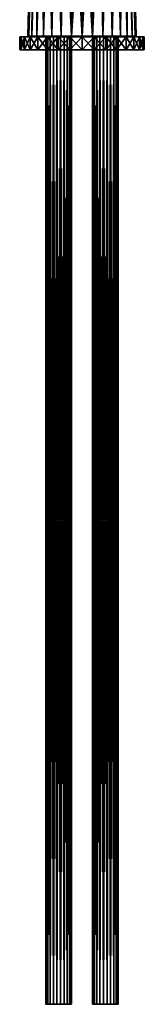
# Model space of a CAD drawing. Header units: millimetres. Extents: x -24 to 24, y -375 to 258.
# Tile 1 of 15: x -24 to 24, y -375 to 6. Entities that reach past the tile are written whole.
import ezdxf

# ---------------------------------------------------------------- set-up
doc = ezdxf.new("R2010")
doc.units = ezdxf.units.MM
doc.header["$LTSCALE"] = 159.143519
for name, color, linetype in [('1', 7, 'CONTINUOUS'), ('10', 7, 'CONTINUOUS'), ('2', 7, 'CONTINUOUS'), ('3', 7, 'CONTINUOUS'), ('32', 7, 'CONTINUOUS'), ('33', 7, 'CONTINUOUS'), ('34', 7, 'CONTINUOUS'), ('35', 7, 'CONTINUOUS'), ('4', 7, 'CONTINUOUS'), ('9', 7, 'CONTINUOUS')]:
    doc.layers.add(name, color=color, linetype=linetype)

msp = doc.modelspace()

# ---------------------------------------------------------------- linework, layer by layer
at = {"layer": '1', "color": 7, "linetype": 'CONTINUOUS', "true_color": 0xa2afbf}
for points in [[(-14, -375), (-14, 0), (-13.8, 0, -1.41), (-14, -375)], [(-14, -375), (-13.8, 0, -1.41), (-13.8, -375, -1.41), (-14, -375)], [(-13.8, 0, -1.41), (-13.21, 0, -2.7), (-13.8, -375, -1.41), (-13.8, 0, -1.41)], [(-13.8, -375, -1.41), (-13.21, 0, -2.7), (-13.21, -375, -2.7), (-13.8, -375, -1.41)], [(-13.21, 0, -2.7), (-12.27, 0, -3.78), (-13.21, -375, -2.7), (-13.21, 0, -2.7)], [(-13.21, -375, -2.7), (-12.27, 0, -3.78), (-12.27, -375, -3.78), (-13.21, -375, -2.7)], [(-12.27, 0, -3.78), (-11.08, 0, -4.55), (-12.27, -375, -3.78), (-12.27, 0, -3.78)], [(-12.27, -375, -3.78), (-11.08, 0, -4.55), (-11.08, -375, -4.55), (-12.27, -375, -3.78)], [(-11.08, 0, -4.55), (-9.71, 0, -4.95), (-11.08, -375, -4.55), (-11.08, 0, -4.55)], [(-11.08, -375, -4.55), (-9.71, 0, -4.95), (-9.71, -375, -4.95), (-11.08, -375, -4.55)], [(-9.71, 0, -4.95), (-8.29, 0, -4.95), (-9.71, -375, -4.95), (-9.71, 0, -4.95)], [(-9.71, -375, -4.95), (-8.29, 0, -4.95), (-8.29, -375, -4.95), (-9.71, -375, -4.95)], [(-8.29, 0, -4.95), (-6.92, 0, -4.55), (-8.29, -375, -4.95), (-8.29, 0, -4.95)], [(-8.29, -375, -4.95), (-6.92, 0, -4.55), (-6.92, -375, -4.55), (-8.29, -375, -4.95)], [(-6.92, 0, -4.55), (-5.73, 0, -3.78), (-6.92, -375, -4.55), (-6.92, 0, -4.55)], [(-6.92, -375, -4.55), (-5.73, 0, -3.78), (-5.73, -375, -3.78), (-6.92, -375, -4.55)], [(-5.73, 0, -3.78), (-4.79, 0, -2.7), (-5.73, -375, -3.78), (-5.73, 0, -3.78)], [(-5.73, -375, -3.78), (-4.79, 0, -2.7), (-4.79, -375, -2.7), (-5.73, -375, -3.78)], [(-4.79, 0, -2.7), (-4.2, 0, -1.41), (-4.79, -375, -2.7), (-4.79, 0, -2.7)], [(-4.79, -375, -2.7), (-4.2, 0, -1.41), (-4.2, -375, -1.41), (-4.79, -375, -2.7)], [(-4, 0), (-4, -375), (-4.2, -375, -1.41), (-4, 0)], [(-4.2, 0, -1.41), (-4, 0), (-4.2, -375, -1.41), (-4.2, 0, -1.41)]]:
    msp.add_3dface(points, dxfattribs=at)
at = {"layer": '10', "color": 7, "linetype": 'CONTINUOUS', "true_color": 0xe0f2ff}
for points in [[(0, 63.6, 19.55), (0, 0, 21), (4.09, 0, 20.6), (0, 63.6, 19.55)], [(3.59, 63.6, 19.22), (0, 63.6, 19.55), (4.09, 0, 20.6), (3.59, 63.6, 19.22)], [(0, 0, -21), (0, 63.05, -19.57), (3.59, 63.6, -19.22), (0, 0, -21)], [(0, 0, -21), (3.59, 63.6, -19.22), (4.09, 0, -20.6), (0, 0, -21)], [(3.59, 63.6, -19.22), (7.06, 63.6, -18.23), (4.09, 0, -20.6), (3.59, 63.6, -19.22)], [(7.06, 63.6, 18.23), (3.59, 63.6, 19.22), (4.09, 0, 20.6), (7.06, 63.6, 18.23)], [(4.09, 0, -20.6), (7.06, 63.6, -18.23), (8.03, 0, -19.4), (4.09, 0, -20.6)], [(8.03, 0, 19.41), (7.06, 63.6, 18.23), (4.09, 0, 20.6), (8.03, 0, 19.41)], [(7.06, 63.6, -18.23), (10.29, 63.6, -16.62), (8.03, 0, -19.4), (7.06, 63.6, -18.23)], [(10.29, 63.6, 16.62), (7.06, 63.6, 18.23), (8.03, 0, 19.41), (10.29, 63.6, 16.62)], [(8.03, 0, -19.4), (10.29, 63.6, -16.62), (11.66, 0, -17.47), (8.03, 0, -19.4)], [(11.65, 0, 17.47), (10.29, 63.6, 16.62), (8.03, 0, 19.41), (11.65, 0, 17.47)], [(10.29, 63.6, -16.62), (13.17, 63.6, -14.45), (11.66, 0, -17.47), (10.29, 63.6, -16.62)], [(13.17, 63.6, 14.45), (10.29, 63.6, 16.62), (11.65, 0, 17.47), (13.17, 63.6, 14.45)], [(14.84, 0, 14.86), (13.17, 63.6, 14.45), (11.65, 0, 17.47), (14.84, 0, 14.86)], [(11.66, 0, -17.47), (13.17, 63.6, -14.45), (14.85, 0, -14.85), (11.66, 0, -17.47)], [(13.17, 63.6, -14.45), (15.6, 63.6, -11.78), (14.85, 0, -14.85), (13.17, 63.6, -14.45)], [(15.6, 63.6, 11.78), (13.17, 63.6, 14.45), (14.84, 0, 14.86), (15.6, 63.6, 11.78)], [(17.45, 0, 11.68), (15.6, 63.6, 11.78), (14.84, 0, 14.86), (17.45, 0, 11.68)], [(14.85, 0, -14.85), (15.6, 63.6, -11.78), (17.46, 0, -11.67), (14.85, 0, -14.85)], [(15.6, 63.6, -11.78), (17.5, 63.6, -8.72), (17.46, 0, -11.67), (15.6, 63.6, -11.78)], [(17.5, 63.6, 8.72), (15.6, 63.6, 11.78), (17.45, 0, 11.68), (17.5, 63.6, 8.72)], [(19.4, 0, 8.04), (17.5, 63.6, 8.72), (17.45, 0, 11.68), (19.4, 0, 8.04)], [(17.46, 0, -11.67), (17.5, 63.6, -8.72), (19.4, 0, -8.04), (17.46, 0, -11.67)], [(17.5, 63.6, -8.72), (18.81, 63.6, -5.35), (19.4, 0, -8.04), (17.5, 63.6, -8.72)], [(18.81, 63.6, 5.35), (17.5, 63.6, 8.72), (19.4, 0, 8.04), (18.81, 63.6, 5.35)], [(18.81, 63.6, -5.35), (19.47, 63.6, -1.8), (20.6, 0, -4.1), (18.81, 63.6, -5.35)], [(19.4, 0, -8.04), (18.81, 63.6, -5.35), (20.6, 0, -4.1), (19.4, 0, -8.04)], [(19.47, 63.6, 1.8), (18.81, 63.6, 5.35), (20.6, 0, 4.1), (19.47, 63.6, 1.8)], [(20.6, 0, 4.1), (18.81, 63.6, 5.35), (19.4, 0, 8.04), (20.6, 0, 4.1)], [(19.47, 63.6, -1.8), (19.47, 63.6, 1.8), (21, 0, 0), (19.47, 63.6, -1.8)], [(20.6, 0, -4.1), (19.47, 63.6, -1.8), (21, 0, 0), (20.6, 0, -4.1)], [(21, 0, 0), (19.47, 63.6, 1.8), (20.6, 0, 4.1), (21, 0, 0)]]:
    msp.add_3dface(points, dxfattribs=at)
at = {"layer": '2', "color": 7, "linetype": 'CONTINUOUS', "true_color": 0xa2afbf}
for points in [[(-13.8, 0, 1.41), (-14, 0), (-13.8, -375, 1.41), (-13.8, 0, 1.41)], [(-13.8, -375, 1.41), (-14, 0), (-14, -375), (-13.8, -375, 1.41)], [(-13.21, 0, 2.7), (-13.8, 0, 1.41), (-13.21, -375, 2.7), (-13.21, 0, 2.7)], [(-13.21, -375, 2.7), (-13.8, 0, 1.41), (-13.8, -375, 1.41), (-13.21, -375, 2.7)], [(-12.27, 0, 3.78), (-13.21, 0, 2.7), (-12.27, -375, 3.78), (-12.27, 0, 3.78)], [(-12.27, -375, 3.78), (-13.21, 0, 2.7), (-13.21, -375, 2.7), (-12.27, -375, 3.78)], [(-11.08, 0, 4.55), (-12.27, 0, 3.78), (-11.08, -375, 4.55), (-11.08, 0, 4.55)], [(-11.08, -375, 4.55), (-12.27, 0, 3.78), (-12.27, -375, 3.78), (-11.08, -375, 4.55)], [(-9.71, 0, 4.95), (-11.08, 0, 4.55), (-9.71, -375, 4.95), (-9.71, 0, 4.95)], [(-9.71, -375, 4.95), (-11.08, 0, 4.55), (-11.08, -375, 4.55), (-9.71, -375, 4.95)], [(-8.29, 0, 4.95), (-9.71, 0, 4.95), (-8.29, -375, 4.95), (-8.29, 0, 4.95)], [(-8.29, -375, 4.95), (-9.71, 0, 4.95), (-9.71, -375, 4.95), (-8.29, -375, 4.95)], [(-6.92, 0, 4.55), (-8.29, 0, 4.95), (-6.92, -375, 4.55), (-6.92, 0, 4.55)], [(-6.92, -375, 4.55), (-8.29, 0, 4.95), (-8.29, -375, 4.95), (-6.92, -375, 4.55)], [(-5.73, 0, 3.78), (-6.92, 0, 4.55), (-5.73, -375, 3.78), (-5.73, 0, 3.78)], [(-5.73, -375, 3.78), (-6.92, 0, 4.55), (-6.92, -375, 4.55), (-5.73, -375, 3.78)], [(-4.79, 0, 2.7), (-5.73, 0, 3.78), (-4.79, -375, 2.7), (-4.79, 0, 2.7)], [(-4.79, -375, 2.7), (-5.73, 0, 3.78), (-5.73, -375, 3.78), (-4.79, -375, 2.7)], [(-4.2, 0, 1.41), (-4.79, 0, 2.7), (-4.2, -375, 1.41), (-4.2, 0, 1.41)], [(-4.2, -375, 1.41), (-4.79, 0, 2.7), (-4.79, -375, 2.7), (-4.2, -375, 1.41)], [(-4, 0), (-4.2, 0, 1.41), (-4, -375), (-4, 0)], [(-4, -375), (-4.2, 0, 1.41), (-4.2, -375, 1.41), (-4, -375)]]:
    msp.add_3dface(points, dxfattribs=at)
at = {"layer": '3', "color": 7, "linetype": 'CONTINUOUS', "true_color": 0xa2afbf}
for points in [[(4, -375), (4, 0), (4.2, 0, -1.41), (4, -375)], [(4, -375), (4.2, 0, -1.41), (4.2, -375, -1.41), (4, -375)], [(4.2, 0, -1.41), (4.79, 0, -2.7), (4.2, -375, -1.41), (4.2, 0, -1.41)], [(4.2, -375, -1.41), (4.79, 0, -2.7), (4.79, -375, -2.7), (4.2, -375, -1.41)], [(4.79, 0, -2.7), (5.73, 0, -3.78), (4.79, -375, -2.7), (4.79, 0, -2.7)], [(4.79, -375, -2.7), (5.73, 0, -3.78), (5.73, -375, -3.78), (4.79, -375, -2.7)], [(5.73, 0, -3.78), (6.92, 0, -4.55), (5.73, -375, -3.78), (5.73, 0, -3.78)], [(5.73, -375, -3.78), (6.92, 0, -4.55), (6.92, -375, -4.55), (5.73, -375, -3.78)], [(6.92, 0, -4.55), (8.29, 0, -4.95), (6.92, -375, -4.55), (6.92, 0, -4.55)], [(6.92, -375, -4.55), (8.29, 0, -4.95), (8.29, -375, -4.95), (6.92, -375, -4.55)], [(8.29, 0, -4.95), (9.71, 0, -4.95), (8.29, -375, -4.95), (8.29, 0, -4.95)], [(8.29, -375, -4.95), (9.71, 0, -4.95), (9.71, -375, -4.95), (8.29, -375, -4.95)], [(9.71, 0, -4.95), (11.08, 0, -4.55), (9.71, -375, -4.95), (9.71, 0, -4.95)], [(9.71, -375, -4.95), (11.08, 0, -4.55), (11.08, -375, -4.55), (9.71, -375, -4.95)], [(11.08, 0, -4.55), (12.27, 0, -3.78), (11.08, -375, -4.55), (11.08, 0, -4.55)], [(11.08, -375, -4.55), (12.27, 0, -3.78), (12.27, -375, -3.78), (11.08, -375, -4.55)], [(12.27, 0, -3.78), (13.21, 0, -2.7), (12.27, -375, -3.78), (12.27, 0, -3.78)], [(12.27, -375, -3.78), (13.21, 0, -2.7), (13.21, -375, -2.7), (12.27, -375, -3.78)], [(13.21, 0, -2.7), (13.8, 0, -1.41), (13.21, -375, -2.7), (13.21, 0, -2.7)], [(13.21, -375, -2.7), (13.8, 0, -1.41), (13.8, -375, -1.41), (13.21, -375, -2.7)], [(14, 0), (14, -375), (13.8, -375, -1.41), (14, 0)], [(13.8, 0, -1.41), (14, 0), (13.8, -375, -1.41), (13.8, 0, -1.41)]]:
    msp.add_3dface(points, dxfattribs=at)
at = {"layer": '32', "color": 7, "linetype": 'CONTINUOUS', "true_color": 0xa2afbf}
for points in [[(-23.63, -5.4, 4.71), (-24.1, -5.4), (23.63, -5.4, 4.71), (-23.63, -5.4, 4.71)], [(23.63, -5.4, 4.71), (-24.1, -5.4), (24.1, -5.4), (23.63, -5.4, 4.71)], [(24.1, -5.4), (-24.1, -5.4), (-23.63, -5.4, -4.71), (24.1, -5.4)], [(-22.26, -5.4, 9.22), (-23.63, -5.4, 4.71), (22.26, -5.4, 9.22), (-22.26, -5.4, 9.22)], [(22.26, -5.4, 9.22), (-23.63, -5.4, 4.71), (23.63, -5.4, 4.71), (22.26, -5.4, 9.22)], [(23.63, -5.4, -4.71), (24.1, -5.4), (-23.63, -5.4, -4.71), (23.63, -5.4, -4.71)], [(-22.26, -5.4, -9.22), (23.63, -5.4, -4.71), (-23.63, -5.4, -4.71), (-22.26, -5.4, -9.22)], [(-20.04, -5.4, 13.39), (-22.26, -5.4, 9.22), (20.04, -5.4, 13.39), (-20.04, -5.4, 13.39)], [(20.04, -5.4, 13.39), (-22.26, -5.4, 9.22), (22.26, -5.4, 9.22), (20.04, -5.4, 13.39)], [(22.26, -5.4, -9.22), (23.63, -5.4, -4.71), (-22.26, -5.4, -9.22), (22.26, -5.4, -9.22)], [(-20.04, -5.4, -13.39), (22.26, -5.4, -9.22), (-22.26, -5.4, -9.22), (-20.04, -5.4, -13.39)], [(-17.05, -5.4, 17.04), (-20.04, -5.4, 13.39), (17.05, -5.4, 17.04), (-17.05, -5.4, 17.04)], [(17.05, -5.4, 17.04), (-20.04, -5.4, 13.39), (20.04, -5.4, 13.39), (17.05, -5.4, 17.04)], [(20.04, -5.4, -13.39), (22.26, -5.4, -9.22), (-20.04, -5.4, -13.39), (20.04, -5.4, -13.39)], [(-17.05, -5.4, -17.04), (20.04, -5.4, -13.39), (-20.04, -5.4, -13.39), (-17.05, -5.4, -17.04)], [(-13.39, -5.4, 20.04), (-17.05, -5.4, 17.04), (13.39, -5.4, 20.04), (-13.39, -5.4, 20.04)], [(13.39, -5.4, 20.04), (-17.05, -5.4, 17.04), (17.05, -5.4, 17.04), (13.39, -5.4, 20.04)], [(17.05, -5.4, -17.04), (20.04, -5.4, -13.39), (-17.05, -5.4, -17.04), (17.05, -5.4, -17.04)], [(-13.39, -5.4, -20.04), (17.05, -5.4, -17.04), (-17.05, -5.4, -17.04), (-13.39, -5.4, -20.04)], [(-9.22, -5.4, 22.27), (-13.39, -5.4, 20.04), (9.22, -5.4, 22.27), (-9.22, -5.4, 22.27)], [(9.22, -5.4, 22.27), (-13.39, -5.4, 20.04), (13.39, -5.4, 20.04), (9.22, -5.4, 22.27)], [(13.39, -5.4, -20.04), (17.05, -5.4, -17.04), (-13.39, -5.4, -20.04), (13.39, -5.4, -20.04)], [(-9.22, -5.4, -22.27), (13.39, -5.4, -20.04), (-13.39, -5.4, -20.04), (-9.22, -5.4, -22.27)], [(-4.7, -5.4, 23.64), (-9.22, -5.4, 22.27), (4.7, -5.4, 23.64), (-4.7, -5.4, 23.64)], [(4.7, -5.4, 23.64), (-9.22, -5.4, 22.27), (9.22, -5.4, 22.27), (4.7, -5.4, 23.64)], [(9.22, -5.4, -22.27), (13.39, -5.4, -20.04), (-9.22, -5.4, -22.27), (9.22, -5.4, -22.27)], [(-4.7, -5.4, -23.64), (9.22, -5.4, -22.27), (-9.22, -5.4, -22.27), (-4.7, -5.4, -23.64)], [(0, -5.4, 24.1), (-4.7, -5.4, 23.64), (4.7, -5.4, 23.64), (0, -5.4, 24.1)], [(4.7, -5.4, -23.64), (9.22, -5.4, -22.27), (-4.7, -5.4, -23.64), (4.7, -5.4, -23.64)], [(0, -5.4, -24.1), (4.7, -5.4, -23.64), (-4.7, -5.4, -23.64), (0, -5.4, -24.1)]]:
    msp.add_3dface(points, dxfattribs=at)
at = {"layer": '33', "color": 7, "linetype": 'CONTINUOUS', "true_color": 0xa2afbf}
for points in [[(-23.63, -5.4, -4.71), (-24.1, -5.4), (-23.63, -0.3, -4.71), (-23.63, -5.4, -4.71)], [(-24.1, -5.4), (-24.1, -0.3), (-23.63, -0.3, -4.71), (-24.1, -5.4)], [(-22.26, -5.4, -9.22), (-23.63, -5.4, -4.71), (-22.26, -0.3, -9.22), (-22.26, -5.4, -9.22)], [(-22.26, -0.3, -9.22), (-23.63, -5.4, -4.71), (-23.63, -0.3, -4.71), (-22.26, -0.3, -9.22)], [(-20.04, -5.4, -13.39), (-22.26, -5.4, -9.22), (-20.04, -0.3, -13.39), (-20.04, -5.4, -13.39)], [(-20.04, -0.3, -13.39), (-22.26, -5.4, -9.22), (-22.26, -0.3, -9.22), (-20.04, -0.3, -13.39)], [(-17.05, -5.4, -17.04), (-20.04, -5.4, -13.39), (-17.05, -0.3, -17.04), (-17.05, -5.4, -17.04)], [(-17.05, -0.3, -17.04), (-20.04, -5.4, -13.39), (-20.04, -0.3, -13.39), (-17.05, -0.3, -17.04)], [(-13.39, -5.4, -20.04), (-17.05, -5.4, -17.04), (-13.39, -0.3, -20.04), (-13.39, -5.4, -20.04)], [(-13.39, -0.3, -20.04), (-17.05, -5.4, -17.04), (-17.05, -0.3, -17.04), (-13.39, -0.3, -20.04)], [(-9.22, -5.4, -22.27), (-13.39, -5.4, -20.04), (-9.22, -0.3, -22.27), (-9.22, -5.4, -22.27)], [(-9.22, -0.3, -22.27), (-13.39, -5.4, -20.04), (-13.39, -0.3, -20.04), (-9.22, -0.3, -22.27)], [(-4.7, -5.4, -23.64), (-9.22, -5.4, -22.27), (-4.7, -0.3, -23.64), (-4.7, -5.4, -23.64)], [(-4.7, -0.3, -23.64), (-9.22, -5.4, -22.27), (-9.22, -0.3, -22.27), (-4.7, -0.3, -23.64)], [(0, -5.4, -24.1), (-4.7, -5.4, -23.64), (0, -0.3, -24.1), (0, -5.4, -24.1)], [(0, -0.3, -24.1), (-4.7, -5.4, -23.64), (-4.7, -0.3, -23.64), (0, -0.3, -24.1)], [(4.7, -5.4, -23.64), (0, -5.4, -24.1), (4.7, -0.3, -23.64), (4.7, -5.4, -23.64)], [(4.7, -0.3, -23.64), (0, -5.4, -24.1), (0, -0.3, -24.1), (4.7, -0.3, -23.64)], [(9.22, -5.4, -22.27), (4.7, -5.4, -23.64), (9.22, -0.3, -22.27), (9.22, -5.4, -22.27)], [(9.22, -0.3, -22.27), (4.7, -5.4, -23.64), (4.7, -0.3, -23.64), (9.22, -0.3, -22.27)], [(13.39, -5.4, -20.04), (9.22, -5.4, -22.27), (13.39, -0.3, -20.04), (13.39, -5.4, -20.04)], [(13.39, -0.3, -20.04), (9.22, -5.4, -22.27), (9.22, -0.3, -22.27), (13.39, -0.3, -20.04)], [(17.05, -5.4, -17.04), (13.39, -5.4, -20.04), (17.05, -0.3, -17.04), (17.05, -5.4, -17.04)], [(17.05, -0.3, -17.04), (13.39, -5.4, -20.04), (13.39, -0.3, -20.04), (17.05, -0.3, -17.04)], [(20.04, -5.4, -13.39), (17.05, -5.4, -17.04), (20.04, -0.3, -13.39), (20.04, -5.4, -13.39)], [(20.04, -0.3, -13.39), (17.05, -5.4, -17.04), (17.05, -0.3, -17.04), (20.04, -0.3, -13.39)], [(22.26, -5.4, -9.22), (20.04, -5.4, -13.39), (22.26, -0.3, -9.22), (22.26, -5.4, -9.22)], [(22.26, -0.3, -9.22), (20.04, -5.4, -13.39), (20.04, -0.3, -13.39), (22.26, -0.3, -9.22)], [(23.63, -5.4, -4.71), (22.26, -5.4, -9.22), (23.63, -0.3, -4.71), (23.63, -5.4, -4.71)], [(23.63, -0.3, -4.71), (22.26, -5.4, -9.22), (22.26, -0.3, -9.22), (23.63, -0.3, -4.71)], [(24.1, -5.4), (23.63, -5.4, -4.71), (24.1, -0.3), (24.1, -5.4)], [(24.1, -0.3), (23.63, -5.4, -4.71), (23.63, -0.3, -4.71), (24.1, -0.3)]]:
    msp.add_3dface(points, dxfattribs=at)
at = {"layer": '34', "color": 7, "linetype": 'CONTINUOUS', "true_color": 0xa2afbf}
for points in [[(-23.63, -0.3, -4.71), (-24.1, -0.3), (-20.06, -0.3, -3.99), (-23.63, -0.3, -4.71)], [(-24.1, -0.3), (-23.63, -0.3, 4.71), (-20.45, -0.3), (-24.1, -0.3)], [(-20.06, -0.3, -3.99), (-24.1, -0.3), (-20.45, -0.3), (-20.06, -0.3, -3.99)], [(-22.26, -0.3, -9.22), (-23.63, -0.3, -4.71), (-18.89, -0.3, -7.83), (-22.26, -0.3, -9.22)], [(-18.89, -0.3, -7.83), (-23.63, -0.3, -4.71), (-20.06, -0.3, -3.99), (-18.89, -0.3, -7.83)], [(-23.63, -0.3, 4.71), (-22.26, -0.3, 9.22), (-18.89, -0.3, 7.83), (-23.63, -0.3, 4.71)], [(-20.45, -0.3), (-23.63, -0.3, 4.71), (-20.06, -0.3, 3.99), (-20.45, -0.3)], [(-20.06, -0.3, 3.99), (-23.63, -0.3, 4.71), (-18.89, -0.3, 7.83), (-20.06, -0.3, 3.99)], [(-20.04, -0.3, -13.39), (-22.26, -0.3, -9.22), (-17, -0.3, -11.36), (-20.04, -0.3, -13.39)], [(-17, -0.3, -11.36), (-22.26, -0.3, -9.22), (-18.89, -0.3, -7.83), (-17, -0.3, -11.36)], [(-22.26, -0.3, 9.22), (-20.04, -0.3, 13.39), (-17, -0.3, 11.36), (-22.26, -0.3, 9.22)], [(-18.89, -0.3, 7.83), (-22.26, -0.3, 9.22), (-17, -0.3, 11.36), (-18.89, -0.3, 7.83)], [(-17.05, -0.3, -17.04), (-20.04, -0.3, -13.39), (-11.36, -0.3, -17), (-17.05, -0.3, -17.04)], [(-11.36, -0.3, -17), (-20.04, -0.3, -13.39), (-14.46, -0.3, -14.46), (-11.36, -0.3, -17)], [(-14.46, -0.3, -14.46), (-20.04, -0.3, -13.39), (-17, -0.3, -11.36), (-14.46, -0.3, -14.46)], [(-20.04, -0.3, 13.39), (-17.05, -0.3, 17.04), (-14.46, -0.3, 14.46), (-20.04, -0.3, 13.39)], [(-17, -0.3, 11.36), (-20.04, -0.3, 13.39), (-14.46, -0.3, 14.46), (-17, -0.3, 11.36)], [(-13.39, -0.3, -20.04), (-17.05, -0.3, -17.04), (-7.83, -0.3, -18.89), (-13.39, -0.3, -20.04)], [(-7.83, -0.3, -18.89), (-17.05, -0.3, -17.04), (-11.36, -0.3, -17), (-7.83, -0.3, -18.89)], [(-17.05, -0.3, 17.04), (-13.39, -0.3, 20.04), (-7.83, -0.3, 18.89), (-17.05, -0.3, 17.04)], [(-14.46, -0.3, 14.46), (-17.05, -0.3, 17.04), (-11.36, -0.3, 17), (-14.46, -0.3, 14.46)], [(-11.36, -0.3, 17), (-17.05, -0.3, 17.04), (-7.83, -0.3, 18.89), (-11.36, -0.3, 17)], [(9.22, -0.3, -22.27), (-9.22, -0.3, -22.27), (-13.39, -0.3, -20.04), (9.22, -0.3, -22.27)], [(9.22, -0.3, -22.27), (-13.39, -0.3, -20.04), (0, -0.3, -20.45), (9.22, -0.3, -22.27)], [(0, -0.3, -20.45), (-13.39, -0.3, -20.04), (-3.99, -0.3, -20.06), (0, -0.3, -20.45)], [(-3.99, -0.3, -20.06), (-13.39, -0.3, -20.04), (-7.83, -0.3, -18.89), (-3.99, -0.3, -20.06)], [(-13.39, -0.3, 20.04), (-9.22, -0.3, 22.27), (-3.99, -0.3, 20.06), (-13.39, -0.3, 20.04)], [(-7.83, -0.3, 18.89), (-13.39, -0.3, 20.04), (-3.99, -0.3, 20.06), (-7.83, -0.3, 18.89)], [(9.22, -0.3, -22.27), (4.7, -0.3, -23.64), (-9.22, -0.3, -22.27), (9.22, -0.3, -22.27)], [(4.7, -0.3, -23.64), (-4.7, -0.3, -23.64), (-9.22, -0.3, -22.27), (4.7, -0.3, -23.64)], [(9.22, -0.3, 22.27), (13.39, -0.3, 20.04), (-9.22, -0.3, 22.27), (9.22, -0.3, 22.27)], [(-9.22, -0.3, 22.27), (13.39, -0.3, 20.04), (0, -0.3, 20.45), (-9.22, -0.3, 22.27)], [(-4.7, -0.3, 23.64), (9.22, -0.3, 22.27), (-9.22, -0.3, 22.27), (-4.7, -0.3, 23.64)], [(-3.99, -0.3, 20.06), (-9.22, -0.3, 22.27), (0, -0.3, 20.45), (-3.99, -0.3, 20.06)], [(4.7, -0.3, -23.64), (0, -0.3, -24.1), (-4.7, -0.3, -23.64), (4.7, -0.3, -23.64)], [(4.7, -0.3, 23.64), (9.22, -0.3, 22.27), (-4.7, -0.3, 23.64), (4.7, -0.3, 23.64)], [(0, -0.3, 24.1), (4.7, -0.3, 23.64), (-4.7, -0.3, 23.64), (0, -0.3, 24.1)], [(3.99, -0.3, -20.06), (9.22, -0.3, -22.27), (0, -0.3, -20.45), (3.99, -0.3, -20.06)], [(0, -0.3, 20.45), (13.39, -0.3, 20.04), (3.99, -0.3, 20.06), (0, -0.3, 20.45)], [(13.39, -0.3, -20.04), (9.22, -0.3, -22.27), (3.99, -0.3, -20.06), (13.39, -0.3, -20.04)], [(7.83, -0.3, -18.89), (13.39, -0.3, -20.04), (3.99, -0.3, -20.06), (7.83, -0.3, -18.89)], [(3.99, -0.3, 20.06), (13.39, -0.3, 20.04), (7.83, -0.3, 18.89), (3.99, -0.3, 20.06)], [(17.05, -0.3, -17.04), (13.39, -0.3, -20.04), (7.83, -0.3, -18.89), (17.05, -0.3, -17.04)], [(11.36, -0.3, -17), (17.05, -0.3, -17.04), (7.83, -0.3, -18.89), (11.36, -0.3, -17)], [(13.39, -0.3, 20.04), (17.05, -0.3, 17.04), (7.83, -0.3, 18.89), (13.39, -0.3, 20.04)], [(7.83, -0.3, 18.89), (17.05, -0.3, 17.04), (11.36, -0.3, 17), (7.83, -0.3, 18.89)], [(14.46, -0.3, -14.46), (17.05, -0.3, -17.04), (11.36, -0.3, -17), (14.46, -0.3, -14.46)], [(17.05, -0.3, 17.04), (20.04, -0.3, 13.39), (11.36, -0.3, 17), (17.05, -0.3, 17.04)], [(11.36, -0.3, 17), (20.04, -0.3, 13.39), (14.46, -0.3, 14.46), (11.36, -0.3, 17)], [(20.04, -0.3, -13.39), (17.05, -0.3, -17.04), (14.46, -0.3, -14.46), (20.04, -0.3, -13.39)], [(17, -0.3, -11.36), (20.04, -0.3, -13.39), (14.46, -0.3, -14.46), (17, -0.3, -11.36)], [(14.46, -0.3, 14.46), (20.04, -0.3, 13.39), (17, -0.3, 11.36), (14.46, -0.3, 14.46)], [(22.26, -0.3, -9.22), (20.04, -0.3, -13.39), (17, -0.3, -11.36), (22.26, -0.3, -9.22)], [(18.89, -0.3, -7.83), (22.26, -0.3, -9.22), (17, -0.3, -11.36), (18.89, -0.3, -7.83)], [(20.04, -0.3, 13.39), (22.26, -0.3, 9.22), (17, -0.3, 11.36), (20.04, -0.3, 13.39)], [(17, -0.3, 11.36), (22.26, -0.3, 9.22), (18.89, -0.3, 7.83), (17, -0.3, 11.36)], [(23.63, -0.3, -4.71), (22.26, -0.3, -9.22), (18.89, -0.3, -7.83), (23.63, -0.3, -4.71)], [(20.06, -0.3, -3.99), (23.63, -0.3, -4.71), (18.89, -0.3, -7.83), (20.06, -0.3, -3.99)], [(22.26, -0.3, 9.22), (23.63, -0.3, 4.71), (18.89, -0.3, 7.83), (22.26, -0.3, 9.22)], [(18.89, -0.3, 7.83), (23.63, -0.3, 4.71), (20.06, -0.3, 3.99), (18.89, -0.3, 7.83)], [(23.63, -0.3, 4.71), (24.1, -0.3), (20.06, -0.3, 3.99), (23.63, -0.3, 4.71)], [(24.1, -0.3), (20.45, -0.3), (20.06, -0.3, 3.99), (24.1, -0.3)], [(20.45, -0.3), (23.63, -0.3, -4.71), (20.06, -0.3, -3.99), (20.45, -0.3)], [(24.1, -0.3), (23.63, -0.3, -4.71), (20.45, -0.3), (24.1, -0.3)]]:
    msp.add_3dface(points, dxfattribs=at)
at = {"layer": '35', "color": 7, "linetype": 'CONTINUOUS', "true_color": 0xa2afbf}
for points in [[(-24.1, -5.4), (-23.63, -5.4, 4.71), (-24.1, -0.3), (-24.1, -5.4)], [(-24.1, -0.3), (-23.63, -5.4, 4.71), (-23.63, -0.3, 4.71), (-24.1, -0.3)], [(-23.63, -5.4, 4.71), (-22.26, -5.4, 9.22), (-23.63, -0.3, 4.71), (-23.63, -5.4, 4.71)], [(-22.26, -5.4, 9.22), (-22.26, -0.3, 9.22), (-23.63, -0.3, 4.71), (-22.26, -5.4, 9.22)], [(-22.26, -5.4, 9.22), (-20.04, -5.4, 13.39), (-22.26, -0.3, 9.22), (-22.26, -5.4, 9.22)], [(-20.04, -5.4, 13.39), (-20.04, -0.3, 13.39), (-22.26, -0.3, 9.22), (-20.04, -5.4, 13.39)], [(-20.04, -5.4, 13.39), (-17.05, -5.4, 17.04), (-20.04, -0.3, 13.39), (-20.04, -5.4, 13.39)], [(-17.05, -5.4, 17.04), (-17.05, -0.3, 17.04), (-20.04, -0.3, 13.39), (-17.05, -5.4, 17.04)], [(-17.05, -5.4, 17.04), (-13.39, -5.4, 20.04), (-17.05, -0.3, 17.04), (-17.05, -5.4, 17.04)], [(-13.39, -5.4, 20.04), (-13.39, -0.3, 20.04), (-17.05, -0.3, 17.04), (-13.39, -5.4, 20.04)], [(-13.39, -5.4, 20.04), (-9.22, -5.4, 22.27), (-13.39, -0.3, 20.04), (-13.39, -5.4, 20.04)], [(-9.22, -5.4, 22.27), (-9.22, -0.3, 22.27), (-13.39, -0.3, 20.04), (-9.22, -5.4, 22.27)], [(-9.22, -5.4, 22.27), (-4.7, -5.4, 23.64), (-9.22, -0.3, 22.27), (-9.22, -5.4, 22.27)], [(-4.7, -5.4, 23.64), (-4.7, -0.3, 23.64), (-9.22, -0.3, 22.27), (-4.7, -5.4, 23.64)], [(-4.7, -5.4, 23.64), (0, -5.4, 24.1), (-4.7, -0.3, 23.64), (-4.7, -5.4, 23.64)], [(0, -5.4, 24.1), (0, -0.3, 24.1), (-4.7, -0.3, 23.64), (0, -5.4, 24.1)], [(0, -5.4, 24.1), (4.7, -5.4, 23.64), (0, -0.3, 24.1), (0, -5.4, 24.1)], [(4.7, -5.4, 23.64), (4.7, -0.3, 23.64), (0, -0.3, 24.1), (4.7, -5.4, 23.64)], [(4.7, -5.4, 23.64), (9.22, -5.4, 22.27), (4.7, -0.3, 23.64), (4.7, -5.4, 23.64)], [(9.22, -5.4, 22.27), (9.22, -0.3, 22.27), (4.7, -0.3, 23.64), (9.22, -5.4, 22.27)], [(9.22, -5.4, 22.27), (13.39, -5.4, 20.04), (9.22, -0.3, 22.27), (9.22, -5.4, 22.27)], [(13.39, -5.4, 20.04), (13.39, -0.3, 20.04), (9.22, -0.3, 22.27), (13.39, -5.4, 20.04)], [(13.39, -5.4, 20.04), (17.05, -5.4, 17.04), (13.39, -0.3, 20.04), (13.39, -5.4, 20.04)], [(17.05, -5.4, 17.04), (17.05, -0.3, 17.04), (13.39, -0.3, 20.04), (17.05, -5.4, 17.04)], [(17.05, -5.4, 17.04), (20.04, -5.4, 13.39), (17.05, -0.3, 17.04), (17.05, -5.4, 17.04)], [(20.04, -5.4, 13.39), (20.04, -0.3, 13.39), (17.05, -0.3, 17.04), (20.04, -5.4, 13.39)], [(20.04, -5.4, 13.39), (22.26, -5.4, 9.22), (20.04, -0.3, 13.39), (20.04, -5.4, 13.39)], [(22.26, -5.4, 9.22), (22.26, -0.3, 9.22), (20.04, -0.3, 13.39), (22.26, -5.4, 9.22)], [(22.26, -5.4, 9.22), (23.63, -5.4, 4.71), (22.26, -0.3, 9.22), (22.26, -5.4, 9.22)], [(23.63, -5.4, 4.71), (23.63, -0.3, 4.71), (22.26, -0.3, 9.22), (23.63, -5.4, 4.71)], [(23.63, -5.4, 4.71), (24.1, -5.4), (23.63, -0.3, 4.71), (23.63, -5.4, 4.71)], [(24.1, -5.4), (24.1, -0.3), (23.63, -0.3, 4.71), (24.1, -5.4)]]:
    msp.add_3dface(points, dxfattribs=at)
at = {"layer": '4', "color": 7, "linetype": 'CONTINUOUS', "true_color": 0xa2afbf}
for points in [[(4.2, 0, 1.41), (4, 0), (4.2, -375, 1.41), (4.2, 0, 1.41)], [(4.2, -375, 1.41), (4, 0), (4, -375), (4.2, -375, 1.41)], [(4.79, 0, 2.7), (4.2, 0, 1.41), (4.79, -375, 2.7), (4.79, 0, 2.7)], [(4.79, -375, 2.7), (4.2, 0, 1.41), (4.2, -375, 1.41), (4.79, -375, 2.7)], [(5.73, 0, 3.78), (4.79, 0, 2.7), (5.73, -375, 3.78), (5.73, 0, 3.78)], [(5.73, -375, 3.78), (4.79, 0, 2.7), (4.79, -375, 2.7), (5.73, -375, 3.78)], [(6.92, 0, 4.55), (5.73, 0, 3.78), (6.92, -375, 4.55), (6.92, 0, 4.55)], [(6.92, -375, 4.55), (5.73, 0, 3.78), (5.73, -375, 3.78), (6.92, -375, 4.55)], [(8.29, 0, 4.95), (6.92, 0, 4.55), (8.29, -375, 4.95), (8.29, 0, 4.95)], [(8.29, -375, 4.95), (6.92, 0, 4.55), (6.92, -375, 4.55), (8.29, -375, 4.95)], [(9.71, 0, 4.95), (8.29, 0, 4.95), (9.71, -375, 4.95), (9.71, 0, 4.95)], [(9.71, -375, 4.95), (8.29, 0, 4.95), (8.29, -375, 4.95), (9.71, -375, 4.95)], [(11.08, 0, 4.55), (9.71, 0, 4.95), (11.08, -375, 4.55), (11.08, 0, 4.55)], [(11.08, -375, 4.55), (9.71, 0, 4.95), (9.71, -375, 4.95), (11.08, -375, 4.55)], [(12.27, 0, 3.78), (11.08, 0, 4.55), (12.27, -375, 3.78), (12.27, 0, 3.78)], [(12.27, -375, 3.78), (11.08, 0, 4.55), (11.08, -375, 4.55), (12.27, -375, 3.78)], [(13.21, 0, 2.7), (12.27, 0, 3.78), (13.21, -375, 2.7), (13.21, 0, 2.7)], [(13.21, -375, 2.7), (12.27, 0, 3.78), (12.27, -375, 3.78), (13.21, -375, 2.7)], [(13.8, 0, 1.41), (13.21, 0, 2.7), (13.8, -375, 1.41), (13.8, 0, 1.41)], [(13.8, -375, 1.41), (13.21, 0, 2.7), (13.21, -375, 2.7), (13.8, -375, 1.41)], [(14, 0), (13.8, 0, 1.41), (14, -375), (14, 0)], [(14, -375), (13.8, 0, 1.41), (13.8, -375, 1.41), (14, -375)]]:
    msp.add_3dface(points, dxfattribs=at)
at = {"layer": '9', "color": 7, "linetype": 'CONTINUOUS', "true_color": 0xe0f2ff}
for points in [[(-19.47, 63.6, 1.8), (-19.47, 63.6, -1.8), (-21, 0, 0), (-19.47, 63.6, 1.8)], [(-20.6, 0, 4.1), (-19.47, 63.6, 1.8), (-21, 0, 0), (-20.6, 0, 4.1)], [(-21, 0, 0), (-19.47, 63.6, -1.8), (-20.6, 0, -4.1), (-21, 0, 0)], [(-18.81, 63.6, 5.35), (-19.47, 63.6, 1.8), (-20.6, 0, 4.1), (-18.81, 63.6, 5.35)], [(-19.4, 0, 8.04), (-18.81, 63.6, 5.35), (-20.6, 0, 4.1), (-19.4, 0, 8.04)], [(-19.47, 63.6, -1.8), (-18.81, 63.6, -5.35), (-20.6, 0, -4.1), (-19.47, 63.6, -1.8)], [(-20.6, 0, -4.1), (-18.81, 63.6, -5.35), (-19.4, 0, -8.04), (-20.6, 0, -4.1)], [(-17.5, 63.6, 8.72), (-18.81, 63.6, 5.35), (-19.4, 0, 8.04), (-17.5, 63.6, 8.72)], [(-17.46, 0, 11.67), (-17.5, 63.6, 8.72), (-19.4, 0, 8.04), (-17.46, 0, 11.67)], [(-18.81, 63.6, -5.35), (-17.5, 63.6, -8.72), (-19.4, 0, -8.04), (-18.81, 63.6, -5.35)], [(-19.4, 0, -8.04), (-17.5, 63.6, -8.72), (-17.45, 0, -11.68), (-19.4, 0, -8.04)], [(-15.6, 63.6, 11.78), (-17.5, 63.6, 8.72), (-17.46, 0, 11.67), (-15.6, 63.6, 11.78)], [(-17.5, 63.6, -8.72), (-15.6, 63.6, -11.78), (-17.45, 0, -11.68), (-17.5, 63.6, -8.72)], [(-14.85, 0, 14.85), (-15.6, 63.6, 11.78), (-17.46, 0, 11.67), (-14.85, 0, 14.85)], [(-17.45, 0, -11.68), (-15.6, 63.6, -11.78), (-14.84, 0, -14.86), (-17.45, 0, -11.68)], [(-13.17, 63.6, 14.45), (-15.6, 63.6, 11.78), (-14.85, 0, 14.85), (-13.17, 63.6, 14.45)], [(-15.6, 63.6, -11.78), (-13.17, 63.6, -14.45), (-14.84, 0, -14.86), (-15.6, 63.6, -11.78)], [(-11.66, 0, 17.47), (-13.17, 63.6, 14.45), (-14.85, 0, 14.85), (-11.66, 0, 17.47)], [(-14.84, 0, -14.86), (-13.17, 63.6, -14.45), (-11.65, 0, -17.47), (-14.84, 0, -14.86)], [(-10.29, 63.6, 16.62), (-13.17, 63.6, 14.45), (-11.66, 0, 17.47), (-10.29, 63.6, 16.62)], [(-13.17, 63.6, -14.45), (-10.29, 63.6, -16.62), (-11.65, 0, -17.47), (-13.17, 63.6, -14.45)], [(-8.03, 0, 19.4), (-10.29, 63.6, 16.62), (-11.66, 0, 17.47), (-8.03, 0, 19.4)], [(-11.65, 0, -17.47), (-10.29, 63.6, -16.62), (-8.03, 0, -19.41), (-11.65, 0, -17.47)], [(-7.06, 63.6, 18.23), (-10.29, 63.6, 16.62), (-8.03, 0, 19.4), (-7.06, 63.6, 18.23)], [(-10.29, 63.6, -16.62), (-7.06, 63.6, -18.23), (-8.03, 0, -19.41), (-10.29, 63.6, -16.62)], [(-4.09, 0, 20.6), (-7.06, 63.6, 18.23), (-8.03, 0, 19.4), (-4.09, 0, 20.6)], [(-8.03, 0, -19.41), (-7.06, 63.6, -18.23), (-4.09, 0, -20.6), (-8.03, 0, -19.41)], [(-3.59, 63.6, 19.22), (-7.06, 63.6, 18.23), (-4.09, 0, 20.6), (-3.59, 63.6, 19.22)], [(-7.06, 63.6, -18.23), (-3.59, 63.6, -19.22), (-4.09, 0, -20.6), (-7.06, 63.6, -18.23)], [(0, 0, 21), (-3.59, 63.6, 19.22), (-4.09, 0, 20.6), (0, 0, 21)], [(-3.59, 63.6, -19.22), (0, 63.05, -19.57), (-4.09, 0, -20.6), (-3.59, 63.6, -19.22)], [(0, 63.05, -19.57), (0, 0, -21), (-4.09, 0, -20.6), (0, 63.05, -19.57)], [(0, 63.6, 19.55), (-3.59, 63.6, 19.22), (0, 0, 21), (0, 63.6, 19.55)]]:
    msp.add_3dface(points, dxfattribs=at)

doc.saveas('drawing.dxf')
